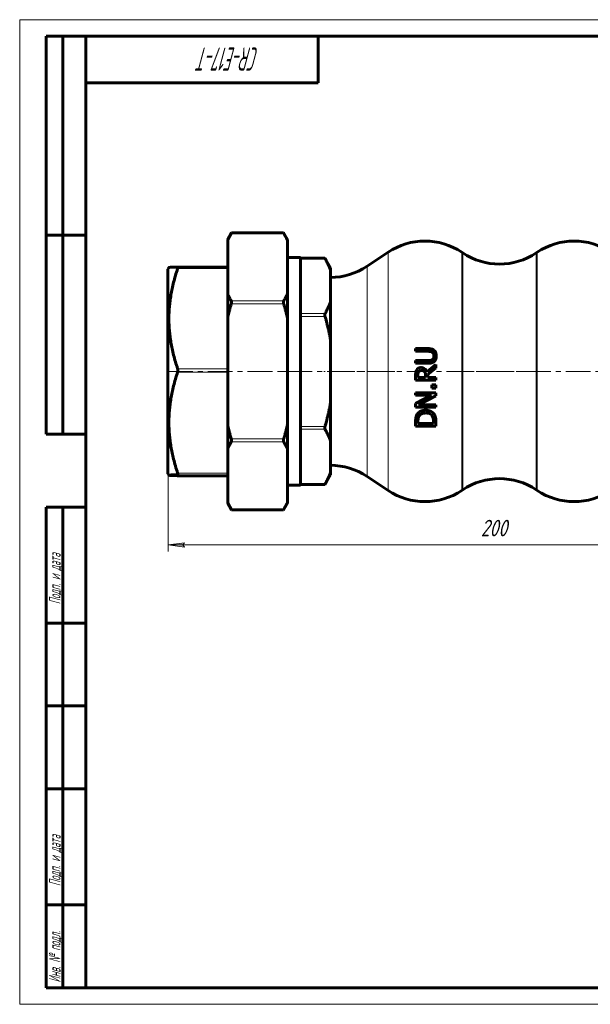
# Model space of a CAD drawing. Header units: millimetres. Extents: x 0 to 420, y 0 to 297.
# Tile 1 of 2: x 0 to 172, y 0 to 297. Entities that reach past the tile are written whole.
import ezdxf

# ---------------------------------------------------------------- set-up
doc = ezdxf.new("R2010")
doc.units = ezdxf.units.MM
for name, pattern in [('K5LT_AXLED', [12, 7.5, -1.5, 1.5, -1.5]), ('K5LT_BASIC', [0]), ('K5LT_THIN', [0])]:
    doc.linetypes.add(name, pattern=pattern)
doc.layers.add('Системный слой', color=7, linetype='Continuous')
doc.layers.add('Системный слой (1)', color=251, linetype='Continuous', true_color=0x6c6c6c)
doc.styles.add('KDIMTEXTSTYLE', font='GOST_AU.SHX', dxfattribs={"width": 0.96, "oblique": 15, "height": 5})
doc.styles.add('KTEXTSTYLE', font='GOST_AU.SHX', dxfattribs={"width": 0.56, "height": 5})
doc.dimstyles.new('KDIMSTYLE (1.00)', dxfattribs={"dimtxt": 5, "dimasz": 1, "dimexe": 2, "dimexo": 0, "dimgap": 1, "dimtad": 1, "dimtxsty": 'KDIMTEXTSTYLE', "dimsah": 1, "dimcen": 0, "dimdle": 1, "dimadec": 0, "dimazin": 0, "dimtfac": 0.667, "dimtmove": 0, "dimatfit": 3, "dimfxl": 1, "dimtvp": 1, "dimtolj": 1, "dimtzin": 0, "dimarcsym": 0})

# ---------------------------------------------------------------- blocks, each defined once
blk = doc.blocks.new('U0')
at = {"layer": 'Системный слой (1)', "color": 143, "linetype": 'K5LT_BASIC', "lineweight": 60, "true_color": 0x33acca}
for p, q in [((47.64, 222.4), (47.64, 222.4)), ((47.64, 222.4), (47.67, 222.39)), ((47.65, 221.93), (47.64, 221.9)), ((47.66, 221.97), (47.65, 221.93)), ((47.67, 222), (47.66, 221.99)), ((47.66, 221.99), (47.66, 221.97)), ((47.67, 222.39), (47.67, 222.39)), ((47.67, 222.39), (47.67, 222.39)), ((47.67, 222.39), (47.68, 222.39)), ((47.69, 222.11), (47.67, 222)), ((47.67, 222), (47.67, 222)), ((47.68, 222.39), (47.68, 222.38)), ((47.68, 222.38), (47.7, 222.36)), ((47.71, 222.2), (47.69, 222.11)), ((47.7, 222.36), (47.71, 222.3)), ((47.71, 222.3), (47.71, 222.27)), ((47.71, 222.27), (47.71, 222.26)), ((47.71, 222.26), (47.71, 222.25)), ((47.71, 222.25), (47.71, 222.24)), ((47.71, 222.24), (47.71, 222.2))]:
    blk.add_line(p, q, dxfattribs=at)
blk = doc.blocks.new('D0')
at = {"layer": 'Системный слой (1)'}
for points in [[(49.24, 138.56), (49.74, 139.22), (44.74, 138.56), (49.74, 137.9)], [(244.74, 138.56), (239.74, 139.22), (240.24, 138.56), (239.74, 137.9)]]:
    blk.add_hatch(color=7, dxfattribs=at).paths.add_polyline_path(points)
at = {"layer": 'Системный слой (1)', "color": 7, "linetype": 'K5LT_THIN', "lineweight": 18, "true_color": 0xffffff}
for p, q in [((44.74, 160.06), (44.74, 136.56)), ((244.74, 160.06), (244.74, 136.56)), ((44.74, 138.56), (49.74, 139.22)), ((49.74, 137.9), (44.74, 138.56)), ((49.74, 139.22), (49.24, 138.56)), ((49.24, 138.56), (49.74, 137.9)), ((240.24, 138.56), (239.74, 139.22)), ((239.74, 139.22), (244.74, 138.56)), ((244.74, 138.56), (239.74, 137.9)), ((239.74, 137.9), (240.24, 138.56))]:
    blk.add_line(p, q, dxfattribs=at)
blk.add_wipeout([(139.07, 139.56), (139.07, 146.94), (149.96, 146.94), (149.96, 139.56)]).dxf.layer = 'Системный слой (1)'
blk.add_line((44.74, 138.56), (244.74, 138.56), dxfattribs=at)
at = {"layer": 'Системный слой (1)', "color": 7, "insert": (139.07, 146.15), "char_height": 5, "attachment_point": 1, "style": 'KTEXTSTYLE'}
blk.add_mtext('\\H5.0;\\W1.000;\\Q15;\\Q15;\\W0.960;200', dxfattribs=at)
blk = doc.blocks.new('KDIMARROW_01')
at = {"layer": 'Системный слой'}
blk.add_hatch(color=0, dxfattribs=at).paths.add_polyline_path([(0, 0), (-5, 0.66), (-4.5, 0), (-5, -0.66)])
at = {"layer": 'Системный слой', "color": 0, "linetype": 'K5LT_THIN', "lineweight": 18}
for p, q in [((-4.5, 0), (-5, 0.66)), ((-5, 0.66), (0, 0)), ((0, 0), (-5, -0.66)), ((-5, -0.66), (-4.5, 0))]:
    blk.add_line(p, q, dxfattribs=at)
at = {"layer": 'Системный слой (1)', "color": 0, "linetype": 'K5LT_THIN', "lineweight": 18}
blk.add_line((340.57, 190.92), (339.57, 190.92), dxfattribs=at)
blk = doc.blocks.new('U14')
at = {"color": 7, "linetype": 'K5LT_THIN', "lineweight": 18, "true_color": 0xffffff}
for p, q in [((0, 0), (0, 297)), ((0, 297), (420, 297)), ((420, 0), (0, 0))]:
    blk.add_line(p, q, dxfattribs=at)
at = {"color": 143, "linetype": 'K5LT_BASIC', "lineweight": 60, "true_color": 0x33acca}
for p, q in [((8, 172), (8, 292)), ((20, 292), (8, 292)), ((13, 172), (13, 292)), ((20, 5), (20, 292)), ((20, 292), (415, 292)), ((90, 292), (90, 278)), ((90, 278), (20, 278)), ((20, 232), (8, 232)), ((20, 172), (8, 172)), ((8, 5), (8, 150)), ((20, 150), (8, 150)), ((13, 5), (13, 150)), ((20, 115), (8, 115)), ((20, 90), (8, 90)), ((20, 65), (8, 65)), ((20, 30), (8, 30)), ((20, 5), (8, 5)), ((415, 5), (20, 5))]:
    blk.add_line(p, q, dxfattribs=at)
at = {"color": 7, "attachment_point": 1, "style": 'KTEXTSTYLE'}
for s, insert, char_height, rotation in [('\\H5.0;\\W1.000;\\Q15;\\Q15;\\W0.560;\\H7.00;CR-E17-T', (72.2, 281.64), 7, 180), ('\\H5.0;\\W1.000;\\Q15;\\Q15;\\W0.560;\\H3.50;Подп. и дата', (8.82, 120.66), 3.5, 90), ('\\H5.0;\\W1.000;\\Q15;\\Q15;\\W0.560;\\H3.50;Подп. и дата', (8.82, 35.66), 3.5, 90), ('\\H5.0;\\W1.000;\\Q15;\\Q15;\\W0.560;\\H3.50;Инв. № подл.', (8.82, 6.57), 3.5, 90)]:
    blk.add_mtext(s, dxfattribs=dict(at, insert=insert, char_height=char_height, rotation=rotation))

msp = doc.modelspace()

# ---------------------------------------------------------------- linework, layer by layer
at = {"layer": 'Системный слой (1)', "color": 143, "linetype": 'K5LT_BASIC', "lineweight": 60, "true_color": 0x33acca}
for p, q in [((62.738, 230.692), (63.908, 232.718)), ((63.908, 232.718), (63.832, 232.584)), ((63.908, 232.718), (79.568, 232.718)), ((80.738, 230.692), (79.568, 232.718)), ((79.644, 232.584), (79.568, 232.718)), ((62.738, 230.474), (62.738, 230.692)), ((62.738, 214.298), (62.738, 230.474)), ((80.738, 230.692), (80.738, 230.474)), ((80.738, 214.298), (80.738, 230.474)), ((104.777, 222.612), (111.144, 226.857)), ((133.644, 226.649), (133.332, 226.857)), ((155.832, 226.649), (156.144, 226.857)), ((84.738, 225.253), (80.738, 225.253)), ((84.738, 156.597), (84.738, 225.253)), ((84.738, 225.098), (92.038, 225.098)), ((93.738, 222.154), (92.038, 225.098)), ((92.113, 224.964), (92.038, 225.098)), ((44.738, 221.792), (45.005, 222.254)), ((44.738, 160.058), (44.738, 221.792)), ((47.64, 222.397), (62.738, 222.397)), ((93.738, 222.154), (93.738, 221.452)), ((93.738, 221.452), (93.738, 211.89)), ((62.738, 207.102), (62.738, 214.298)), ((80.738, 214.298), (80.738, 207.102)), ((93.738, 211.89), (93.738, 200.486)), ((62.738, 174.748), (62.738, 207.102)), ((80.738, 174.748), (80.738, 207.102)), ((93.738, 200.486), (93.738, 181.363)), ((119.432, 197.781), (119.432, 196.971)), ((123.238, 197.781), (119.432, 197.781)), ((119.432, 196.971), (123.258, 196.971)), ((119.432, 194.178), (119.432, 193.367)), ((123.238, 194.178), (119.432, 194.178)), ((119.432, 193.367), (123.238, 193.367)), ((125.532, 192.957), (122.877, 190.787)), ((123.105, 189.976), (125.532, 191.904)), ((125.532, 191.904), (125.532, 192.957)), ((119.432, 189.808), (119.432, 188.236)), ((119.432, 188.236), (125.532, 188.236)), ((120.134, 189.046), (120.134, 189.852)), ((122.427, 189.046), (120.134, 189.046)), ((122.427, 189.758), (122.427, 189.046)), ((123.105, 189.046), (123.105, 189.976)), ((125.532, 189.046), (123.105, 189.046)), ((125.532, 188.236), (125.532, 189.046)), ((125.532, 184.459), (119.432, 184.459)), ((119.432, 184.459), (119.432, 183.703)), ((124.365, 186.832), (124.365, 185.853)), ((125.532, 186.832), (124.365, 186.832)), ((124.365, 185.853), (125.532, 185.853)), ((125.532, 185.853), (125.532, 186.832)), ((125.532, 183.55), (125.532, 184.459)), ((93.738, 181.363), (93.738, 169.96)), ((124.261, 183.703), (119.432, 181.246)), ((119.432, 183.703), (124.261, 183.703)), ((119.432, 181.246), (119.432, 180.094)), ((120.272, 180.851), (125.532, 183.55)), ((119.432, 180.094), (125.532, 180.094)), ((125.532, 180.851), (120.272, 180.851)), ((125.532, 180.094), (125.532, 180.851)), ((119.432, 175.794), (119.432, 174.405)), ((120.134, 175.215), (120.134, 175.833)), ((124.83, 175.833), (124.83, 175.215)), ((125.532, 174.405), (125.532, 175.808)), ((62.738, 167.552), (62.738, 174.748)), ((80.738, 174.748), (80.738, 167.552)), ((119.432, 174.405), (125.532, 174.405)), ((124.83, 175.215), (120.134, 175.215)), ((93.738, 169.96), (93.738, 160.398)), ((62.738, 151.376), (62.738, 167.552)), ((80.738, 151.376), (80.738, 167.552)), ((93.738, 160.398), (93.738, 159.696)), ((44.738, 160.058), (45.005, 159.596)), ((47.638, 159.452), (47.64, 159.452)), ((47.64, 159.452), (62.738, 159.452)), ((93.738, 159.696), (92.038, 156.752)), ((104.777, 159.238), (111.144, 154.993)), ((84.738, 156.597), (80.738, 156.597)), ((84.738, 156.752), (92.038, 156.752)), ((92.038, 156.752), (92.113, 156.886)), ((133.644, 155.201), (133.332, 154.993)), ((155.832, 155.201), (156.144, 154.993)), ((62.738, 151.158), (62.738, 151.376)), ((62.738, 151.158), (63.908, 149.132)), ((63.832, 149.266), (63.908, 149.132)), ((63.908, 149.132), (79.568, 149.132)), ((80.738, 151.158), (79.568, 149.132)), ((79.568, 149.132), (79.644, 149.266)), ((80.738, 151.376), (80.738, 151.158))]:
    msp.add_line(p, q, dxfattribs=at)
at = {"layer": 'Системный слой (1)', "color": 7, "linetype": 'K5LT_THIN', "lineweight": 18, "true_color": 0xffffff}
for p, q in [((63.832, 232.584), (79.644, 232.584)), ((111.144, 226.857), (111.144, 154.993)), ((133.332, 154.993), (133.332, 226.857)), ((133.644, 226.649), (133.644, 155.201)), ((155.832, 155.201), (155.832, 226.649)), ((156.144, 226.857), (156.144, 154.993)), ((84.738, 224.964), (92.113, 224.964)), ((47.638, 221.905), (62.738, 221.905)), ((104.777, 159.238), (104.777, 222.612)), ((79.644, 212.188), (63.832, 212.188)), ((63.832, 211.322), (79.644, 211.322)), ((92.113, 208.378), (84.738, 208.378)), ((84.738, 207.512), (92.113, 207.512)), ((62.738, 191.723), (47.638, 191.723)), ((47.638, 190.723), (62.738, 190.723)), ((92.113, 174.338), (84.738, 174.338)), ((84.738, 173.472), (92.113, 173.472)), ((79.644, 170.528), (63.832, 170.528)), ((63.832, 169.662), (79.644, 169.662)), ((62.738, 160.251), (47.638, 160.251)), ((47.638, 159.743), (62.738, 159.743)), ((62.738, 159.452), (47.638, 159.452)), ((92.113, 156.886), (84.738, 156.886)), ((79.644, 149.266), (63.832, 149.266))]:
    msp.add_line(p, q, dxfattribs=at)
at = {"layer": 'Системный слой (1)', "color": 30, "linetype": 'K5LT_AXLED', "lineweight": 18, "true_color": 0xff8000}
for p, q in [((49.713, 190.925), (44.738, 190.925)), ((44.738, 190.925), (244.738, 190.925)), ((86.738, 190.925), (78.738, 190.925)), ((113.144, 190.925), (91.738, 190.925)), ((158.144, 190.925), (131.332, 190.925))]:
    msp.add_line(p, q, dxfattribs=at)
at = {"layer": 'Системный слой (1)', "color": 143, "linetype": 'K5LT_BASIC', "lineweight": 60, "true_color": 0x33acca}
for centre, start, end in [((122.238, 210.216), 56.30993, 123.69007), ((167.238, 210.216), 56.30993, 123.69007), ((144.738, 243.29), 236.30993, 303.69007), ((93.683, 239.253), 270.15903, 303.69007), ((93.683, 142.597), 56.30993, 89.84097), ((144.738, 138.56), 56.30993, 123.69007), ((122.238, 171.634), 236.30993, 303.69007), ((167.238, 171.634), 236.30993, 303.69007)]:
    msp.add_arc(centre, 20, start, end, dxfattribs=at)
for points, weights in [([(63.832, 232.584), (63.222, 231.505), (62.738, 230.474)], [1.00548454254, 1.00408777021, 1]), ([(80.738, 230.474), (80.254, 231.505), (79.644, 232.584)], [1, 1.00408777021, 1.00548454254]), ([(93.738, 221.452), (93.144, 223.132), (92.113, 224.964)], [1, 1.01263810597, 1.01355742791]), ([(45.005, 222.254), (45.043, 222.321), (47.638, 222.397)], [1.10419119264, 1.10301492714, 1.02928015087]), ([(47.638, 221.905), (42.705, 206.814), (47.638, 191.723)], [1.02928015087, 1.17914037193, 1.02928015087]), ([(62.738, 214.298), (63.222, 213.267), (63.832, 212.188)], [1, 1.00408777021, 1.00548454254]), ([(79.644, 212.188), (80.254, 213.267), (80.738, 214.298)], [1.00548454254, 1.00408777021, 1]), ([(63.832, 211.322), (63.222, 209.162), (62.738, 207.102)], [1.00548454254, 1.00408777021, 1]), ([(80.738, 207.102), (80.254, 209.162), (79.644, 211.322)], [1, 1.00408777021, 1.00548454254]), ([(92.113, 208.378), (93.144, 210.21), (93.738, 211.89)], [1.01355742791, 1.01263810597, 1]), ([(93.738, 200.486), (93.144, 203.848), (92.113, 207.512)], [1, 1.01263810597, 1.01355742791]), ([(47.638, 190.723), (42.705, 175.487), (47.638, 160.251)], [1.02928015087, 1.17914037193, 1.02928015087]), ([(92.113, 174.338), (93.144, 178.002), (93.738, 181.363)], [1.01355742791, 1.01263810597, 1]), ([(62.738, 174.748), (63.222, 172.687), (63.832, 170.528)], [1, 1.00408777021, 1.00548454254]), ([(79.644, 170.528), (80.254, 172.687), (80.738, 174.748)], [1.00548454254, 1.00408777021, 1]), ([(93.738, 169.96), (93.144, 171.64), (92.113, 173.472)], [1, 1.01263810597, 1.01355742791]), ([(63.832, 169.662), (63.222, 168.583), (62.738, 167.552)], [1.00548454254, 1.00408777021, 1]), ([(80.738, 167.552), (80.254, 168.583), (79.644, 169.662)], [1, 1.00408777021, 1.00548454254]), ([(92.113, 156.886), (93.144, 158.718), (93.738, 160.398)], [1.01355742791, 1.01263810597, 1]), ([(47.638, 159.743), (44.965, 159.665), (45.005, 159.596)], [1.02928015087, 1.10540557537, 1.10419119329]), ([(45.005, 159.596), (45.043, 159.529), (47.638, 159.452)], [1.10419119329, 1.10301494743, 1.02928015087]), ([(62.738, 151.376), (63.222, 150.345), (63.832, 149.266)], [1, 1.00408777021, 1.00548454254]), ([(79.644, 149.266), (80.254, 150.345), (80.738, 151.376)], [1.00548454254, 1.00408777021, 1])]:
    msp.add_rational_spline(points, weights, degree=2, dxfattribs=at)
for points, knots in [([(63.832, 212.188), (63.843, 212.168), (63.853, 212.147), (63.892, 212.042), (63.908, 211.936), (63.908, 211.707), (63.892, 211.573), (63.853, 211.4), (63.843, 211.36), (63.832, 211.322)], [0.11407406, 0.11407406, 0.11407406, 0.11407406, 0.12557997, 0.12557997, 0.16515105, 0.16515105, 0.20472212, 0.20472212, 0.21622804, 0.21622804, 0.21622804, 0.21622804]), ([(79.644, 211.322), (79.633, 211.36), (79.623, 211.4), (79.584, 211.573), (79.568, 211.707), (79.568, 211.936), (79.584, 212.042), (79.623, 212.147), (79.633, 212.168), (79.644, 212.188)], [0.43402336, 0.43402336, 0.43402336, 0.43402336, 0.44552927, 0.44552927, 0.48510035, 0.48510035, 0.52467143, 0.52467143, 0.53617734, 0.53617734, 0.53617734, 0.53617734]), ([(92.113, 207.512), (92.102, 207.55), (92.093, 207.589), (92.054, 207.763), (92.038, 207.897), (92.038, 208.126), (92.054, 208.233), (92.093, 208.337), (92.102, 208.358), (92.113, 208.378)], [0.4334305, 0.4334305, 0.4334305, 0.4334305, 0.44479798, 0.44479798, 0.48451156, 0.48451156, 0.52422515, 0.52422515, 0.53559262, 0.53559262, 0.53559262, 0.53559262]), ([(125.097, 197.198), (124.96, 197.341), (124.803, 197.456), (124.528, 197.589), (124.343, 197.667), (123.865, 197.749), (123.701, 197.765), (123.439, 197.779), (123.338, 197.781), (123.238, 197.781)], [-0.35495031, -0.35495031, -0.35495031, -0.35495031, -0.17606782, -0.17606782, -0.07882978, -0.07882978, -0.03012842, -0.03012842, 0, 0, 0, 0]), ([(123.258, 196.971), (123.461, 196.971), (123.68, 196.961), (124.005, 196.909), (124.171, 196.873), (124.392, 196.757), (124.431, 196.734), (124.469, 196.709)], [-0.17398996, -0.17398996, -0.17398996, -0.17398996, -0.07492498, -0.07492498, -0.01361458, -0.01361458, 0, 0, 0, 0]), ([(124.469, 196.709), (124.541, 196.661), (124.606, 196.605), (124.721, 196.473), (124.769, 196.399), (124.869, 196.201), (124.938, 196.018), (124.966, 195.693), (124.968, 195.632), (124.968, 195.572)], [-0.20437523, -0.20437523, -0.20437523, -0.20437523, -0.15221191, -0.15221191, -0.0985144, -0.0985144, -0.01833363, -0.01833363, 0, 0, 0, 0]), ([(125.66, 195.572), (125.66, 195.85), (125.635, 196.147), (125.472, 196.702), (125.343, 196.906), (125.187, 197.102), (125.143, 197.151), (125.097, 197.198)], [-0.12711035, -0.12711035, -0.12711035, -0.12711035, -0.07519861, -0.07519861, -0.01981006, -0.01981006, 0, 0, 0, 0]), ([(124.469, 194.44), (124.331, 194.349), (124.181, 194.285), (123.822, 194.2), (123.589, 194.186), (123.373, 194.179), (123.305, 194.178), (123.238, 194.178)], [-0.10164471, -0.10164471, -0.10164471, -0.10164471, -0.06508373, -0.06508373, -0.02020095, -0.02020095, 0, 0, 0, 0]), ([(123.238, 193.367), (123.598, 193.367), (123.986, 193.396), (124.46, 193.534), (124.693, 193.614), (124.991, 193.849), (125.045, 193.898), (125.097, 193.95)], [-0.35654631, -0.35654631, -0.35654631, -0.35654631, -0.11491331, -0.11491331, -0.02229796, -0.02229796, 0, 0, 0, 0]), ([(124.968, 195.572), (124.968, 195.453), (124.96, 195.333), (124.937, 195.201), (124.935, 195.186), (124.922, 195.121), (124.91, 195.076), (124.886, 194.996), (124.873, 194.96), (124.855, 194.913), (124.848, 194.898), (124.835, 194.869), (124.828, 194.855), (124.762, 194.722), (124.684, 194.616), (124.547, 194.495), (124.509, 194.466), (124.469, 194.44)], [-0.10649722, -0.10649722, -0.10649722, -0.10649722, -0.0848507, -0.0848507, -0.08202921, -0.08202921, -0.0727398, -0.0727398, -0.06397591, -0.06397591, -0.05976953, -0.05976953, -0.0551623, -0.0551623, -0.01462033, -0.01462033, 0, 0, 0, 0]), ([(125.097, 193.95), (125.265, 194.119), (125.392, 194.315), (125.556, 194.715), (125.628, 194.964), (125.658, 195.401), (125.66, 195.486), (125.66, 195.572)], [-0.26342966, -0.26342966, -0.26342966, -0.26342966, -0.13224826, -0.13224826, -0.02575972, -0.02575972, 0, 0, 0, 0]), ([(47.638, 191.723), (47.648, 191.69), (47.658, 191.655), (47.697, 191.495), (47.713, 191.356), (47.713, 191.092), (47.697, 190.953), (47.658, 190.792), (47.648, 190.757), (47.638, 190.723)], [0.1144973, 0.1144973, 0.1144973, 0.1144973, 0.12590385, 0.12590385, 0.1655772, 0.1655772, 0.20525055, 0.20525055, 0.2166571, 0.2166571, 0.2166571, 0.2166571]), ([(119.753, 191.36), (119.636, 191.179), (119.55, 190.983), (119.458, 190.557), (119.441, 190.27), (119.433, 189.974), (119.432, 189.89), (119.432, 189.808)], [-0.15193999, -0.15193999, -0.15193999, -0.15193999, -0.0890409, -0.0890409, -0.02483076, -0.02483076, 0, 0, 0, 0]), ([(121.088, 192.052), (120.947, 192.052), (120.804, 192.04), (120.545, 191.983), (120.426, 191.943), (120.306, 191.879), (120.296, 191.873), (120.264, 191.855), (120.242, 191.842), (120.189, 191.808), (120.157, 191.786), (120.084, 191.731), (120.041, 191.695), (119.961, 191.62), (119.925, 191.583), (119.88, 191.531), (119.872, 191.521), (119.823, 191.463), (119.787, 191.412), (119.753, 191.36)], [-0.29526577, -0.29526577, -0.29526577, -0.29526577, -0.19219305, -0.19219305, -0.10078171, -0.10078171, -0.09264767, -0.09264767, -0.07806199, -0.07806199, -0.06090891, -0.06090891, -0.0398145, -0.0398145, -0.02280058, -0.02280058, -0.01872009, -0.01872009, 0, 0, 0, 0]), ([(120.134, 189.852), (120.134, 189.919), (120.135, 189.981), (120.141, 190.126), (120.148, 190.201), (120.16, 190.302), (120.165, 190.335), (120.174, 190.384), (120.177, 190.402), (120.183, 190.43), (120.185, 190.441), (120.218, 190.583), (120.267, 190.708), (120.341, 190.821)], [-0.071834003, -0.071834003, -0.071834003, -0.071834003, -0.065207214, -0.065207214, -0.054461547, -0.054461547, -0.048099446, -0.048099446, -0.04371588, -0.04371588, -0.040553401, -0.040553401, 0, 0, 0, 0]), ([(120.341, 190.821), (120.388, 190.89), (120.442, 190.951), (120.532, 191.026), (120.559, 191.045), (120.609, 191.077), (120.632, 191.09), (120.663, 191.105), (120.672, 191.109), (120.691, 191.118), (120.701, 191.122), (120.813, 191.169), (120.92, 191.192), (121.07, 191.205), (121.111, 191.207), (121.152, 191.207)], [-0.081523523, -0.081523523, -0.081523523, -0.081523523, -0.064767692, -0.064767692, -0.057736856, -0.057736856, -0.051140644, -0.051140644, -0.048656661, -0.048656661, -0.045329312, -0.045329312, -0.012335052, -0.012335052, 0, 0, 0, 0]), ([(122.877, 190.787), (122.792, 191.015), (122.675, 191.228), (122.418, 191.536), (122.264, 191.69), (121.854, 191.93), (121.635, 191.999), (121.3, 192.046), (121.194, 192.052), (121.088, 192.052)], [-0.28754021, -0.28754021, -0.28754021, -0.28754021, -0.17440632, -0.17440632, -0.10148517, -0.10148517, -0.03193927, -0.03193927, 0, 0, 0, 0]), ([(121.152, 191.207), (121.266, 191.207), (121.382, 191.198), (121.565, 191.165), (121.628, 191.149), (121.692, 191.127), (121.699, 191.125), (121.733, 191.113), (121.76, 191.102), (121.909, 191.036), (122.018, 190.959), (122.111, 190.861)], [-0.093793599, -0.093793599, -0.093793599, -0.093793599, -0.0673534, -0.0673534, -0.050962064, -0.050962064, -0.048958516, -0.048958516, -0.040771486, -0.040771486, 0, 0, 0, 0]), ([(122.111, 190.861), (122.175, 190.797), (122.228, 190.726), (122.285, 190.62), (122.297, 190.595), (122.325, 190.53), (122.338, 190.492), (122.352, 190.445), (122.355, 190.43), (122.361, 190.406), (122.364, 190.396), (122.366, 190.388), (122.392, 190.271), (122.408, 190.149), (122.424, 189.938), (122.427, 189.848), (122.427, 189.758)], [-0.084660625, -0.084660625, -0.084660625, -0.084660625, -0.075718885, -0.075718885, -0.072785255, -0.072785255, -0.06782492, -0.06782492, -0.065271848, -0.065271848, -0.062864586, -0.062864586, -0.062700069, -0.026786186, -0.026786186, 0, 0, 0, 0]), ([(122.487, 179.214), (122.206, 179.214), (121.925, 179.19), (121.31, 179.059), (121.075, 178.953), (120.618, 178.721), (120.341, 178.506), (120.042, 178.156), (119.976, 178.069), (119.916, 177.979)], [-0.22838629, -0.22838629, -0.22838629, -0.22838629, -0.19150879, -0.19150879, -0.14546527, -0.14546527, -0.03459986, -0.03459986, 0, 0, 0, 0]), ([(120.499, 177.445), (120.606, 177.619), (120.74, 177.774), (121.067, 178.037), (121.253, 178.137), (121.778, 178.326), (122.129, 178.369), (122.477, 178.369)], [-0.23450273, -0.23450273, -0.23450273, -0.23450273, -0.16941625, -0.16941625, -0.10425694, -0.10425694, 0, 0, 0, 0]), ([(122.477, 178.369), (122.75, 178.369), (123.029, 178.346), (123.467, 178.239), (123.692, 178.165), (124.123, 177.885), (124.291, 177.717), (124.424, 177.519)], [-0.28474559, -0.28474559, -0.28474559, -0.28474559, -0.15927779, -0.15927779, -0.07616966, -0.07616966, 0, 0, 0, 0]), ([(125.042, 177.969), (124.918, 178.157), (124.769, 178.326), (124.417, 178.632), (124.217, 178.763), (123.788, 178.98), (123.413, 179.141), (122.746, 179.208), (122.616, 179.214), (122.487, 179.214)], [-0.52495269, -0.52495269, -0.52495269, -0.52495269, -0.36571051, -0.36571051, -0.20179003, -0.20179003, -0.0388854, -0.0388854, 0, 0, 0, 0]), ([(119.916, 177.979), (119.841, 177.864), (119.776, 177.742), (119.67, 177.497), (119.627, 177.376), (119.581, 177.22), (119.571, 177.183), (119.549, 177.102), (119.539, 177.057), (119.516, 176.949), (119.505, 176.885), (119.482, 176.733), (119.471, 176.643), (119.452, 176.431), (119.444, 176.307), (119.434, 176.043), (119.432, 175.918), (119.432, 175.794)], [-0.47070682, -0.47070682, -0.47070682, -0.47070682, -0.34612325, -0.34612325, -0.22880688, -0.22880688, -0.19673872, -0.19673872, -0.16389275, -0.16389275, -0.12699756, -0.12699756, -0.08548283, -0.08548283, -0.04029591, -0.04029591, 0, 0, 0, 0]), ([(120.134, 175.833), (120.134, 175.921), (120.135, 176.003), (120.142, 176.171), (120.148, 176.255), (120.162, 176.405), (120.17, 176.471), (120.185, 176.576), (120.193, 176.617), (120.206, 176.685), (120.212, 176.713), (120.218, 176.741), (120.219, 176.746), (120.22, 176.751), (120.221, 176.753), (120.274, 176.976), (120.356, 177.188), (120.478, 177.408), (120.489, 177.426), (120.499, 177.445)], [-0.12998455, -0.12998455, -0.12998455, -0.12998455, -0.12114547, -0.12114547, -0.11007563, -0.11007563, -0.0990137, -0.0990137, -0.08996266, -0.08996266, -0.08233664, -0.08233664, -0.08091162, -0.08091162, -0.08047435, -0.08047435, -0.00680112, -0.00680112, 0, 0, 0, 0]), ([(124.424, 177.519), (124.643, 177.207), (124.714, 176.917), (124.808, 176.474), (124.83, 176.144), (124.83, 175.833)], [-0.14612079, -0.14612079, -0.14612079, -0.14612079, -0.10095625, -0.10095625, 0, 0, 0, 0]), ([(125.532, 175.808), (125.532, 176.163), (125.515, 176.561), (125.421, 177.108), (125.355, 177.396), (125.129, 177.825), (125.087, 177.897), (125.042, 177.969)], [-0.38594832, -0.38594832, -0.38594832, -0.38594832, -0.15574046, -0.15574046, -0.02690191, -0.02690191, 0, 0, 0, 0]), ([(92.113, 173.472), (92.102, 173.491), (92.093, 173.513), (92.054, 173.617), (92.038, 173.724), (92.038, 173.953), (92.054, 174.087), (92.093, 174.261), (92.102, 174.3), (92.113, 174.338)], [0.4334305, 0.4334305, 0.4334305, 0.4334305, 0.44479798, 0.44479798, 0.48451156, 0.48451156, 0.52422515, 0.52422515, 0.53559262, 0.53559262, 0.53559262, 0.53559262]), ([(63.832, 170.528), (63.843, 170.489), (63.853, 170.45), (63.892, 170.276), (63.908, 170.142), (63.908, 169.914), (63.892, 169.808), (63.853, 169.703), (63.843, 169.682), (63.832, 169.662)], [0.76432545, 0.76432545, 0.76432545, 0.76432545, 0.77583137, 0.77583137, 0.81540245, 0.81540245, 0.85497352, 0.85497352, 0.86647944, 0.86647944, 0.86647944, 0.86647944]), ([(79.644, 169.662), (79.633, 169.682), (79.623, 169.703), (79.584, 169.808), (79.568, 169.914), (79.568, 170.142), (79.584, 170.276), (79.623, 170.45), (79.633, 170.489), (79.644, 170.528)], [0.43402336, 0.43402336, 0.43402336, 0.43402336, 0.44552927, 0.44552927, 0.48510035, 0.48510035, 0.52467143, 0.52467143, 0.53617734, 0.53617734, 0.53617734, 0.53617734]), ([(47.638, 160.251), (47.648, 160.217), (47.658, 160.184), (47.697, 160.043), (47.713, 159.949), (47.713, 159.815), (47.697, 159.768), (47.658, 159.746), (47.648, 159.744), (47.638, 159.743)], [0.1144973, 0.1144973, 0.1144973, 0.1144973, 0.12590385, 0.12590385, 0.1655772, 0.1655772, 0.20525055, 0.20525055, 0.2166571, 0.2166571, 0.2166571, 0.2166571])]:
    msp.add_open_spline(points, degree=3, knots=knots, dxfattribs=at)

# ---------------------------------------------------------------- block references
at = {"layer": 'Системный слой (1)'}
msp.add_blockref('U0', (0, 0), dxfattribs=at)

# ---------------------------------------------------------------- next in the draw order: dimensions: what is measured, and where the dimension line sits
at = {"layer": 'Системный слой (1)', "color": 7}
dim = msp.add_linear_dim(base=(44.738, 138.56), p1=(244.738, 160.058), p2=(44.738, 160.058), dimstyle='KDIMSTYLE (1.00)', override={"dimexo": 0, "dimpost": '\\H5.0;\\W0.960;\\Q15;<>', "dimblk1": 'KDIMARROW_01', "dimblk2": 'KDIMARROW_01', "dimse1": 0, "dimse2": 0, "dimclrt": 7, "dimtol": 1, "dimtp": 0, "dimtm": 0, "dimtdec": 5, "dimtolj": 1}, dxfattribs=at)
dim.commit()
dim.dimension.update_dxf_attribs({"geometry": 'D0', "text_midpoint": (144.738, 138.56), "dimtype": 160})

# ---------------------------------------------------------------- next in the draw order: block references
msp.add_blockref('U14', (0, 0))

doc.saveas('drawing.dxf')
